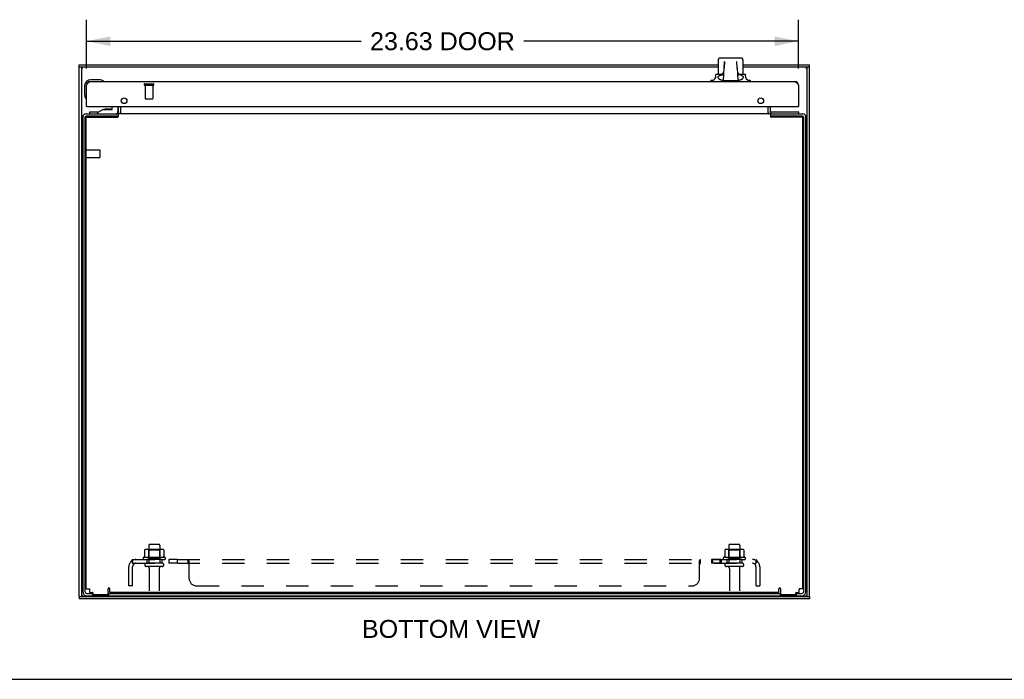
# Model space of a CAD drawing. Header units: inches. Extents: x 0 to 135, y 0 to 87.
# Tile 2 of 7: x 30 to 63, y 0 to 22. Entities that reach past the tile are written whole.
import ezdxf

# ---------------------------------------------------------------- set-up
doc = ezdxf.new("R2010")
doc.units = ezdxf.units.IN
doc.header["$LTSCALE"] = 7.420635
doc.header["$MEASUREMENT"] = 0
doc.linetypes.add('HIDDEN', pattern=[0.2, 0.1, -0.1])
doc.layers.get('0').update_dxf_attribs({"linetype": 'CONTINUOUS'})
for name, color, linetype in [('02___PRT_ALL_AXES', 7, 'CONTINUOUS'), ('DEFAULT_2', 8, 'HIDDEN'), ('DIMENSIONS', 7, 'CONTINUOUS')]:
    doc.layers.add(name, color=color, linetype=linetype)
doc.styles.get("Standard").update_dxf_attribs({"font": 'arial.ttf'})
doc.dimstyles.new('DIMSTYLE_1', dxfattribs={"dimtxt": 0.595238, "dimasz": 0.793651, "dimexe": 0.09, "dimexo": 0.07, "dimgap": 0.0375, "dimtad": 0, "dimtih": 1, "dimtoh": 1, "dimzin": 4, "dimdsep": 46, "dimtxsty": 'Standard', "dimblk": '_FILLED', "dimblk1": '_FILLED', "dimblk2": '_FILLED', "dimcen": 0.09, "dimazin": 1, "dimtfac": 1, "dimtofl": 0, "dimtmove": 0, "dimatfit": 3, "dimldrblk": '_FILLED', "dimfxl": 1, "dimtolj": 1, "dimtzin": 4, "dimarcsym": 0})

# ---------------------------------------------------------------- blocks, each defined once
blk = doc.blocks.new('_FILLED')
at = {"color": 0, "linetype": 'ByBlock'}
blk.add_solid([(0, 0), (-1, 0.2), (-1, -0.2)], dxfattribs=at)
blk = doc.blocks.new('*D20')
at = {"layer": 'DIMENSIONS', "color": 2, "linetype": 'Continuous'}
for p, q in [((32.371, 20.284), (32.371, 21.902)), ((55.996, 20.284), (55.996, 21.902)), ((32.371, 21.188), (41.485, 21.188)), ((55.996, 21.188), (46.882, 21.188))]:
    blk.add_line(p, q, dxfattribs=at)
at = {"layer": 'DIMENSIONS', "color": 2, "linetype": 'Continuous', "xscale": 0.7936507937, "yscale": 0.7936507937, "zscale": 0.7936507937, "rotation": 180}
blk.add_blockref('_FILLED', (32.371, 21.188), dxfattribs=at)
at = {"layer": 'DIMENSIONS', "color": 2, "linetype": 'Continuous', "xscale": 0.7936507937, "yscale": 0.7936507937, "zscale": 0.7936507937}
blk.add_blockref('_FILLED', (55.996, 21.188), dxfattribs=at)
at = {"layer": 'DIMENSIONS', "color": 2, "linetype": 'Continuous', "insert": (44.183, 21.485), "char_height": 0.5952, "width": 4.80173, "attachment_point": 2, "line_spacing_factor": 0.9}
blk.add_mtext('23.63 DOOR', dxfattribs=at)

msp = doc.modelspace()

# ---------------------------------------------------------------- linework, layer by layer
at = {"color": 7, "linetype": 'Continuous'}
for p, q in [((53.395, 20.63), (54.096, 20.63)), ((32.128, 20.33), (32.128, 20.405)), ((53.336, 20.33), (32.128, 20.33)), ((32.203, 20.33), (32.203, 2.747)), ((32.239, 20.292), (32.236, 20.294)), ((32.245, 20.288), (32.239, 20.292)), ((53.336, 20.57), (53.336, 20.082)), ((53.51, 19.881), (53.532, 20.304)), ((53.53, 20.283), (53.543, 20.514)), ((53.543, 20.514), (53.532, 20.304)), ((53.96, 20.304), (53.949, 20.514)), ((53.961, 20.283), (53.96, 20.304)), ((53.96, 20.304), (53.961, 20.283)), ((53.96, 20.304), (53.982, 19.881)), ((54.155, 20.57), (54.155, 20.082)), ((56.364, 20.33), (54.155, 20.33)), ((56.247, 20.288), (56.249, 20.29)), ((56.249, 20.29), (56.253, 20.293)), ((56.253, 20.293), (56.256, 20.295)), ((56.256, 20.295), (56.259, 20.296)), ((56.289, 2.747), (56.289, 20.33)), ((56.364, 20.33), (56.364, 20.405)), ((53.52, 20.082), (53.252, 20.082)), ((53.522, 20.117), (53.47, 20.117)), ((54.021, 20.117), (53.97, 20.117)), ((54.24, 20.082), (53.971, 20.082)), ((32.311, 19.705), (32.311, 19.416)), ((32.8, 19.905), (32.511, 19.905)), ((32.838, 19.903), (32.8, 19.905)), ((32.935, 19.859), (32.935, 19.859)), ((53.094, 19.889), (53.094, 19.845)), ((53.51, 19.881), (53.982, 19.881)), ((54.397, 19.889), (54.397, 19.845)), ((32.311, 19.416), (32.313, 19.378)), ((32.356, 19.287), (32.356, 19.284)), ((32.356, 19.284), (32.357, 19.282)), ((32.391, 19.02), (32.371, 19.02)), ((33.229, 18.946), (33.229, 19.02)), ((33.414, 19.02), (33.414, 18.856)), ((33.496, 19.02), (33.496, 18.785)), ((54.996, 18.785), (54.996, 19.02)), ((55.976, 19.02), (55.996, 19.02)), ((32.321, 18.66), (32.321, 2.913)), ((33.421, 18.702), (32.363, 18.702)), ((32.486, 18.777), (32.486, 18.837)), ((32.921, 18.915), (32.745, 18.816)), ((32.745, 18.777), (32.745, 18.816)), ((32.829, 18.669), (32.829, 18.702)), ((32.921, 18.915), (33.198, 18.915)), ((33.079, 18.931), (33.009, 18.931)), ((33.149, 18.931), (33.079, 18.931)), ((33.079, 18.931), (33.079, 18.931)), ((33.329, 18.669), (33.329, 18.702)), ((33.381, 18.669), (33.381, 18.702)), ((33.421, 18.777), (33.421, 18.702)), ((55.071, 18.777), (55.071, 18.702)), ((56.129, 18.702), (55.071, 18.702)), ((55.111, 18.702), (55.111, 18.669)), ((56.006, 18.777), (56.006, 18.837)), ((56.171, 2.913), (56.171, 18.66)), ((32.128, 2.747), (32.128, 2.672)), ((32.128, 2.747), (56.364, 2.747)), ((32.235, 2.783), (32.232, 2.782)), ((32.238, 2.785), (32.235, 2.783)), ((32.242, 2.788), (32.238, 2.785)), ((32.245, 2.789), (32.242, 2.788)), ((32.382, 2.852), (32.586, 2.852)), ((32.571, 2.852), (32.571, 2.777)), ((33.086, 2.852), (55.406, 2.852)), ((33.101, 2.852), (33.101, 2.777)), ((55.391, 2.852), (55.391, 2.777)), ((55.906, 2.852), (56.11, 2.852)), ((55.921, 2.852), (55.921, 2.777)), ((56.247, 2.789), (56.252, 2.786)), ((56.364, 2.747), (56.364, 2.672)), ((0, 0), (134.921, 0))]:
    msp.add_line(p, q, dxfattribs=at)
at = {"color": 3, "linetype": 'Continuous'}
for p, q in [((32.128, 20.405), (53.336, 20.405)), ((32.128, 2.747), (32.128, 20.33)), ((54.155, 20.405), (56.364, 20.405)), ((56.364, 2.747), (56.364, 20.33)), ((32.371, 19.728), (32.377, 19.738)), ((32.371, 19.02), (32.371, 19.728)), ((32.377, 19.738), (32.381, 19.745)), ((32.381, 19.745), (32.385, 19.751)), ((32.488, 19.845), (55.879, 19.845)), ((55.975, 19.761), (55.979, 19.755)), ((55.979, 19.755), (55.983, 19.748)), ((55.983, 19.748), (55.987, 19.742)), ((55.996, 19.728), (55.996, 19.02)), ((32.391, 19.02), (55.976, 19.02)), ((33.421, 19.02), (33.421, 18.819)), ((33.498, 19.02), (33.498, 18.784)), ((54.994, 18.784), (54.994, 19.02)), ((55.071, 18.819), (55.071, 19.02)), ((32.246, 18.66), (32.246, 2.913)), ((32.356, 3.002), (32.356, 18.669)), ((32.356, 18.669), (33.406, 18.669)), ((32.363, 18.777), (33.421, 18.777)), ((32.486, 18.837), (32.782, 18.837)), ((33.423, 18.675), (33.406, 18.669)), ((33.411, 18.837), (33.421, 18.837)), ((33.423, 18.777), (33.423, 18.675)), ((55.069, 18.777), (33.423, 18.777)), ((55.069, 18.777), (55.069, 18.675)), ((55.069, 18.675), (55.085, 18.669)), ((55.071, 18.837), (56.006, 18.837)), ((55.071, 18.777), (56.129, 18.777)), ((56.136, 18.669), (55.085, 18.669)), ((56.136, 18.669), (56.136, 3.002)), ((56.246, 2.913), (56.246, 18.66)), ((32.356, 3.002), (32.469, 3.002)), ((32.469, 3.002), (32.47, 2.992)), ((32.47, 2.992), (32.471, 2.987)), ((32.471, 2.987), (32.471, 2.902)), ((33.086, 2.83), (33.086, 3.004)), ((33.148, 2.887), (33.148, 3.004)), ((55.344, 2.887), (55.344, 3.004)), ((55.406, 3.004), (55.406, 2.83)), ((56.022, 3.002), (56.021, 2.992)), ((56.021, 2.992), (56.021, 2.987)), ((56.021, 2.902), (56.021, 2.987)), ((56.136, 3.002), (56.022, 3.002)), ((56.364, 2.672), (32.128, 2.672)), ((32.382, 2.777), (56.11, 2.777)), ((32.486, 2.887), (32.571, 2.887)), ((32.586, 2.872), (32.586, 2.83)), ((32.601, 2.815), (33.071, 2.815)), ((55.344, 2.887), (33.148, 2.887)), ((55.421, 2.815), (55.891, 2.815)), ((55.906, 2.83), (55.906, 2.872)), ((55.921, 2.887), (56.006, 2.887))]:
    msp.add_line(p, q, dxfattribs=at)
at = {"color": 7, "linetype": 'Continuous'}
for points in [[(53.395, 20.63), (53.392, 20.629), (53.384, 20.629), (53.377, 20.627), (53.371, 20.624), (53.365, 20.621), (53.359, 20.617), (53.353, 20.612), (53.349, 20.607), (53.345, 20.601), (53.341, 20.595), (53.339, 20.588), (53.337, 20.581), (53.336, 20.574), (53.336, 20.57)], [(54.155, 20.57), (54.155, 20.574), (54.154, 20.581), (54.152, 20.588), (54.15, 20.595), (54.147, 20.601), (54.143, 20.607), (54.138, 20.612), (54.132, 20.617), (54.127, 20.621), (54.12, 20.624), (54.114, 20.627), (54.107, 20.629), (54.1, 20.629), (54.096, 20.63)], [(32.236, 20.294), (32.234, 20.295), (32.232, 20.296), (32.231, 20.297), (32.23, 20.298), (32.228, 20.299), (32.227, 20.3), (32.226, 20.301), (32.225, 20.302), (32.224, 20.302), (32.222, 20.303), (32.221, 20.304), (32.22, 20.305), (32.219, 20.306), (32.218, 20.307), (32.217, 20.308), (32.216, 20.309), (32.215, 20.309), (32.214, 20.31), (32.213, 20.311), (32.212, 20.312), (32.211, 20.313), (32.21, 20.314), (32.21, 20.315), (32.209, 20.316), (32.208, 20.316), (32.208, 20.317), (32.207, 20.318), (32.206, 20.319), (32.206, 20.32), (32.205, 20.321), (32.205, 20.322), (32.204, 20.323), (32.204, 20.323), (32.204, 20.324), (32.203, 20.325), (32.203, 20.326), (32.203, 20.327), (32.203, 20.328), (32.203, 20.329), (32.203, 20.33), (32.203, 20.33)], [(56.259, 20.296), (56.26, 20.297), (56.261, 20.298), (56.263, 20.299), (56.264, 20.3), (56.265, 20.301), (56.266, 20.302), (56.268, 20.302), (56.269, 20.303), (56.27, 20.304), (56.271, 20.305), (56.272, 20.306), (56.273, 20.307), (56.274, 20.308), (56.275, 20.309), (56.276, 20.309), (56.277, 20.31), (56.278, 20.311), (56.279, 20.312), (56.28, 20.313), (56.281, 20.314), (56.281, 20.315), (56.282, 20.316), (56.283, 20.316), (56.284, 20.317), (56.284, 20.318), (56.285, 20.319), (56.285, 20.32), (56.286, 20.321), (56.286, 20.322), (56.287, 20.323), (56.287, 20.323), (56.287, 20.324), (56.288, 20.325), (56.288, 20.326), (56.288, 20.327), (56.288, 20.328), (56.288, 20.329), (56.289, 20.33), (56.289, 20.33)], [(53.34, 19.956), (53.338, 19.959), (53.335, 19.962), (53.334, 19.966), (53.332, 19.969), (53.331, 19.972), (53.33, 19.975), (53.329, 19.978), (53.328, 19.981), (53.328, 19.984), (53.328, 19.987), (53.328, 19.99), (53.328, 19.992), (53.328, 19.995), (53.329, 19.998), (53.33, 20.001), (53.331, 20.004), (53.332, 20.007), (53.334, 20.01), (53.335, 20.013), (53.337, 20.016), (53.34, 20.019), (53.342, 20.022), (53.345, 20.026), (53.349, 20.029), (53.352, 20.032), (53.357, 20.036)], [(53.34, 19.956), (53.344, 19.951), (53.349, 19.946), (53.354, 19.941), (53.36, 19.936), (53.366, 19.931), (53.373, 19.927), (53.38, 19.923), (53.388, 19.918), (53.396, 19.914), (53.406, 19.911), (53.416, 19.907), (53.426, 19.904), (53.438, 19.901), (53.451, 19.898), (53.465, 19.895), (53.48, 19.893), (53.496, 19.892), (53.51, 19.89)], [(53.357, 20.036), (53.361, 20.039), (53.367, 20.043), (53.372, 20.046), (53.378, 20.049), (53.385, 20.052), (53.392, 20.056), (53.4, 20.059), (53.409, 20.062), (53.418, 20.064), (53.427, 20.067), (53.437, 20.07), (53.448, 20.072), (53.46, 20.074), (53.473, 20.076), (53.486, 20.078), (53.5, 20.079), (53.515, 20.08), (53.52, 20.081)], [(54.135, 20.036), (54.13, 20.039), (54.125, 20.043), (54.119, 20.046), (54.113, 20.049), (54.106, 20.052), (54.099, 20.056), (54.091, 20.059), (54.083, 20.062), (54.074, 20.064), (54.064, 20.067), (54.054, 20.07), (54.043, 20.072), (54.031, 20.074), (54.018, 20.076), (54.005, 20.078), (53.991, 20.079), (53.976, 20.08), (53.972, 20.08)], [(53.981, 19.891), (53.997, 19.892), (54.012, 19.893), (54.027, 19.896), (54.041, 19.898), (54.053, 19.901), (54.065, 19.904), (54.076, 19.907), (54.086, 19.911), (54.095, 19.914), (54.103, 19.918), (54.111, 19.923), (54.118, 19.927), (54.125, 19.931), (54.131, 19.936), (54.137, 19.941), (54.142, 19.946), (54.147, 19.951), (54.151, 19.956)], [(54.135, 20.036), (54.139, 20.032), (54.142, 20.029), (54.146, 20.026), (54.149, 20.022), (54.151, 20.019), (54.154, 20.016), (54.156, 20.013), (54.158, 20.01), (54.159, 20.007), (54.16, 20.004), (54.161, 20.001), (54.162, 19.998), (54.163, 19.995), (54.163, 19.992), (54.163, 19.99), (54.163, 19.987), (54.163, 19.984), (54.163, 19.981), (54.162, 19.978), (54.161, 19.975), (54.16, 19.972), (54.159, 19.969), (54.158, 19.966), (54.156, 19.962), (54.153, 19.959), (54.151, 19.956)], [(32.935, 19.859), (32.934, 19.859), (32.932, 19.86), (32.929, 19.86)], [(32.357, 19.282), (32.357, 19.281), (32.357, 19.281)], [(32.232, 2.782), (32.231, 2.781), (32.23, 2.78), (32.228, 2.779), (32.227, 2.778), (32.226, 2.777), (32.225, 2.776), (32.224, 2.775), (32.222, 2.775), (32.221, 2.774), (32.22, 2.773), (32.219, 2.772), (32.218, 2.771), (32.217, 2.77), (32.216, 2.769), (32.215, 2.768), (32.214, 2.768), (32.213, 2.767), (32.212, 2.766), (32.211, 2.765), (32.21, 2.764), (32.21, 2.763), (32.209, 2.762), (32.208, 2.761), (32.208, 2.761), (32.207, 2.76), (32.206, 2.759), (32.206, 2.758), (32.205, 2.757), (32.205, 2.756), (32.204, 2.755), (32.204, 2.754), (32.204, 2.754), (32.203, 2.753), (32.203, 2.752), (32.203, 2.751), (32.203, 2.75), (32.203, 2.749), (32.203, 2.748), (32.203, 2.747)], [(56.252, 2.786), (56.255, 2.784), (56.256, 2.783)], [(56.256, 2.783), (56.259, 2.782), (56.26, 2.781), (56.261, 2.78), (56.263, 2.779), (56.264, 2.778), (56.265, 2.777), (56.266, 2.776), (56.268, 2.775), (56.269, 2.775), (56.27, 2.774), (56.271, 2.773), (56.272, 2.772), (56.273, 2.771), (56.274, 2.77), (56.275, 2.769), (56.276, 2.768), (56.277, 2.768), (56.278, 2.767), (56.279, 2.766), (56.28, 2.765), (56.281, 2.764), (56.281, 2.763), (56.282, 2.762), (56.283, 2.761), (56.284, 2.761), (56.284, 2.76), (56.285, 2.759), (56.285, 2.758), (56.286, 2.757), (56.286, 2.756), (56.287, 2.755), (56.287, 2.754), (56.287, 2.754), (56.288, 2.753), (56.288, 2.752), (56.288, 2.751), (56.288, 2.75), (56.288, 2.749), (56.289, 2.748), (56.289, 2.747)]]:
    msp.add_lwpolyline(points, dxfattribs=at)
at = {"color": 3, "linetype": 'Continuous'}
for points in [[(32.385, 19.751), (32.389, 19.758), (32.391, 19.761), (32.394, 19.764), (32.396, 19.767), (32.398, 19.77), (32.4, 19.773), (32.402, 19.776), (32.404, 19.779), (32.406, 19.782), (32.408, 19.785), (32.41, 19.788), (32.412, 19.791), (32.414, 19.793), (32.417, 19.796), (32.419, 19.799), (32.421, 19.801), (32.423, 19.804), (32.425, 19.806), (32.427, 19.809), (32.429, 19.811), (32.431, 19.814), (32.433, 19.816), (32.435, 19.818), (32.437, 19.82), (32.439, 19.822), (32.442, 19.824), (32.444, 19.826), (32.446, 19.828), (32.448, 19.829), (32.45, 19.831), (32.452, 19.832), (32.454, 19.834), (32.456, 19.835), (32.458, 19.837), (32.46, 19.838), (32.462, 19.839), (32.465, 19.84), (32.467, 19.841), (32.469, 19.842), (32.471, 19.843), (32.473, 19.843), (32.475, 19.844), (32.477, 19.844), (32.479, 19.845), (32.481, 19.845), (32.483, 19.845), (32.485, 19.845), (32.488, 19.845)], [(55.879, 19.845), (55.881, 19.845), (55.883, 19.845), (55.885, 19.845), (55.887, 19.845), (55.889, 19.844), (55.891, 19.844), (55.893, 19.843), (55.895, 19.843), (55.897, 19.842), (55.899, 19.841), (55.902, 19.84), (55.904, 19.839), (55.906, 19.838), (55.908, 19.837), (55.91, 19.835), (55.912, 19.834), (55.914, 19.832), (55.916, 19.831), (55.918, 19.829), (55.92, 19.828), (55.922, 19.826), (55.925, 19.824), (55.927, 19.822), (55.929, 19.82), (55.931, 19.818), (55.933, 19.816), (55.935, 19.814), (55.937, 19.811), (55.939, 19.809), (55.941, 19.806), (55.943, 19.804), (55.945, 19.801), (55.947, 19.799), (55.95, 19.796), (55.952, 19.793), (55.954, 19.791), (55.956, 19.788), (55.958, 19.785), (55.96, 19.782), (55.962, 19.779), (55.964, 19.776), (55.966, 19.773), (55.968, 19.77), (55.97, 19.767), (55.973, 19.764), (55.975, 19.761)], [(55.987, 19.742), (55.993, 19.732), (55.996, 19.728)], [(33.48, 18.779), (33.479, 18.778), (33.478, 18.778), (33.476, 18.778), (33.475, 18.777)], [(33.491, 18.784), (33.489, 18.784), (33.488, 18.783), (33.487, 18.782), (33.485, 18.782), (33.484, 18.781), (33.483, 18.78), (33.481, 18.779), (33.48, 18.779)], [(33.498, 18.784), (33.497, 18.785), (33.496, 18.785), (33.494, 18.785), (33.493, 18.785), (33.492, 18.784), (33.491, 18.784)], [(54.994, 18.784), (54.994, 18.785), (54.995, 18.785), (54.997, 18.785), (54.998, 18.785), (54.999, 18.784), (55, 18.784)], [(55, 18.784), (55.002, 18.784), (55.003, 18.783), (55.004, 18.782), (55.006, 18.782), (55.007, 18.781), (55.008, 18.78), (55.01, 18.779), (55.011, 18.779)], [(55.011, 18.779), (55.012, 18.778), (55.014, 18.778), (55.015, 18.778), (55.016, 18.777)]]:
    msp.add_lwpolyline(points, dxfattribs=at)
at = {"color": 7, "linetype": 'Continuous'}
for centre, radius, start, end in [((53.111, 20.036), 0.148, 263.2618, 18.1798), ((54.38, 20.036), 0.148, 161.8202, 276.7382), ((32.511, 19.705), 0.2, 90, 180), ((32.8, 19.655), 0.25, 59.1101, 90), ((32.921, 19.86), 0.015, 270, 353.6204), ((32.921, 19.857), 0.015, 6.3796, 59.1101), ((32.561, 19.416), 0.25, 180, 210.8899), ((32.359, 19.295), 0.015, 210.8899, 263.6204), ((32.356, 19.295), 0.015, 276.3796, 360), ((32.363, 18.66), 0.042, 90, 180), ((33.009, 18.841), 0.09, 90, 124.6434), ((33.149, 18.841), 0.09, 55.8656, 90), ((33.198, 18.946), 0.031, 270, 360), ((33.335, 18.856), 0.079, 270, 360), ((33.379, 18.819), 0.117, 291.0394, 292.0918), ((33.379, 18.819), 0.117, 342.2784, 360), ((55.113, 18.819), 0.117, 180, 197.7216), ((55.113, 18.819), 0.117, 247.9082, 248.9606), ((56.129, 18.66), 0.042, 0, 90), ((32.342, 17.594), 0.0215, 51.0263, 180), ((32.342, 17.31), 0.0215, 180, 308.9737), ((32.382, 2.913), 0.061, 180, 270), ((34.485, 2.882), 0.03, 180, 270), ((34.757, 2.882), 0.03, 270, 360), ((53.735, 2.882), 0.03, 180, 270), ((54.007, 2.882), 0.03, 270, 360), ((56.11, 2.913), 0.061, 270, 360)]:
    msp.add_arc(centre, radius, start, end, dxfattribs=at)
at = {"color": 3, "linetype": 'Continuous'}
for centre, radius, start, end in [((32.488, 19.728), 0.117, 90, 180), ((55.879, 19.728), 0.117, 0, 90), ((32.391, 19.04), 0.02, 180, 270), ((55.976, 19.04), 0.02, 270, 360), ((32.363, 18.66), 0.117, 90, 180), ((33.379, 18.819), 0.042, 270, 360), ((55.113, 18.819), 0.042, 180, 270), ((56.129, 18.66), 0.117, 0, 90), ((33.117, 3.004), 0.031, 0, 180), ((55.375, 3.004), 0.031, 0, 180), ((32.382, 2.913), 0.136, 180, 270), ((32.486, 2.902), 0.015, 180, 270), ((32.571, 2.872), 0.015, 0, 90), ((32.601, 2.83), 0.015, 180, 270), ((33.071, 2.83), 0.015, 270, 360), ((55.421, 2.83), 0.015, 180, 270), ((55.891, 2.83), 0.015, 270, 360), ((55.921, 2.872), 0.015, 90, 180), ((56.006, 2.902), 0.015, 270, 360), ((56.11, 2.913), 0.136, 270, 360)]:
    msp.add_arc(centre, radius, start, end, dxfattribs=at)
at = {"layer": '02___PRT_ALL_AXES', "color": 8, "linetype": 'HIDDEN'}
for p, q in [((34.322, 19.727), (34.322, 19.28)), ((34.322, 19.727), (34.57, 19.727)), ((34.57, 19.727), (34.57, 19.28)), ((32.364, 17.328), (32.364, 17.576)), ((32.364, 17.576), (32.811, 17.576)), ((32.364, 17.328), (32.811, 17.328)), ((34.438, 4.447), (34.438, 3.852)), ((34.804, 4.447), (34.804, 3.852)), ((53.688, 4.447), (53.688, 3.852)), ((54.054, 4.447), (54.054, 3.852)), ((34.976, 4.047), (34.265, 4.047)), ((34.286, 3.977), (34.371, 3.977)), ((34.371, 3.977), (34.371, 3.852)), ((34.871, 3.977), (34.371, 3.977)), ((34.871, 3.977), (34.871, 3.852)), ((34.871, 3.977), (34.955, 3.977)), ((35.099, 3.977), (35.099, 3.852)), ((35.38, 3.977), (35.099, 3.977)), ((35.38, 3.977), (35.38, 3.852)), ((53.431, 3.977), (53.111, 3.977)), ((53.111, 3.977), (53.111, 3.852)), ((53.15, 3.977), (53.15, 3.852)), ((53.392, 3.977), (53.392, 3.852)), ((53.431, 3.977), (53.431, 3.852)), ((54.226, 4.047), (53.515, 4.047)), ((53.536, 3.977), (53.621, 3.977)), ((54.121, 3.977), (53.621, 3.977)), ((53.621, 3.977), (53.621, 3.852)), ((54.121, 3.977), (54.205, 3.977)), ((54.121, 3.977), (54.121, 3.852)), ((34.871, 3.852), (34.371, 3.852)), ((34.455, 3.684), (34.455, 2.887)), ((34.787, 3.684), (34.787, 2.887)), ((35.38, 3.852), (35.099, 3.852)), ((53.431, 3.852), (53.111, 3.852)), ((54.121, 3.852), (53.621, 3.852)), ((53.705, 3.684), (53.705, 2.887)), ((54.037, 3.684), (54.037, 2.887))]:
    msp.add_line(p, q, dxfattribs=at)
at = {"layer": '02___PRT_ALL_AXES', "color": 7, "linetype": 'Continuous'}
for p, q in [((34.455, 2.887), (34.455, 2.882)), ((34.787, 2.887), (34.787, 2.882)), ((53.705, 2.887), (53.705, 2.882)), ((54.037, 2.887), (54.037, 2.882))]:
    msp.add_line(p, q, dxfattribs=at)
at = {"layer": '02___PRT_ALL_AXES', "color": 3, "linetype": 'Continuous'}
for centre in [(33.621, 19.208), (54.746, 19.208)]:
    msp.add_circle(centre, 0.094, dxfattribs=at)
at = {"layer": '02___PRT_ALL_AXES', "color": 7, "linetype": 'Continuous'}
for start, end in [(171.2072, 174.3159), (167.6738, 168.0942)]:
    msp.add_arc((32.511, 19.705), 0.2, start, end, dxfattribs=at)
at = {"layer": '02___PRT_ALL_AXES', "color": 8, "linetype": 'HIDDEN'}
for centre, radius, start, end in [((34.286, 4.016), 0.0384, 124.4497, 270), ((34.621, 3.447), 0.698, 117.6814, 120.6631), ((34.621, 3.447), 0.698, 59.3369, 62.3186), ((34.955, 4.016), 0.0384, 270, 55.5503), ((53.536, 4.016), 0.0384, 124.4497, 270), ((53.871, 3.447), 0.698, 117.6814, 120.6631), ((53.871, 3.447), 0.698, 59.3369, 62.3186), ((54.205, 4.016), 0.0384, 270, 55.5503)]:
    msp.add_arc(centre, radius, start, end, dxfattribs=at)
at = {"layer": 'DEFAULT_2', "color": 8, "linetype": 'HIDDEN'}
for p, q in [((34.304, 19.77), (34.588, 19.77)), ((34.304, 19.727), (34.588, 19.727)), ((34.332, 19.27), (34.56, 19.27)), ((32.364, 17.31), (32.364, 17.594)), ((32.821, 17.338), (32.821, 17.566)), ((34.302, 4.292), (34.302, 4.074)), ((34.876, 4.313), (34.365, 4.313)), ((34.437, 4.293), (34.417, 4.313)), ((34.437, 3.997), (34.437, 4.293)), ((34.804, 4.293), (34.437, 4.293)), ((34.774, 4.477), (34.468, 4.477)), ((34.804, 4.293), (34.824, 4.313)), ((34.804, 3.997), (34.804, 4.293)), ((34.939, 4.292), (34.939, 4.074)), ((53.552, 4.292), (53.552, 4.074)), ((54.126, 4.313), (53.615, 4.313)), ((53.687, 4.293), (53.667, 4.313)), ((54.054, 4.293), (53.687, 4.293)), ((53.687, 3.997), (53.687, 4.293)), ((54.024, 4.477), (53.718, 4.477)), ((54.054, 4.293), (54.074, 4.313)), ((54.054, 3.997), (54.054, 4.293)), ((54.189, 4.292), (54.189, 4.074)), ((33.863, 3.924), (33.943, 3.827)), ((33.902, 3.852), (33.902, 3.977)), ((33.902, 3.977), (54.589, 3.977)), ((34.437, 3.997), (34.417, 3.977)), ((34.804, 3.997), (34.437, 3.997)), ((34.804, 3.997), (34.824, 3.977)), ((35.741, 3.852), (35.741, 3.977)), ((35.743, 3.977), (35.741, 3.977)), ((35.752, 3.972), (35.75, 3.973)), ((35.777, 3.352), (35.777, 3.924)), ((52.714, 3.352), (52.714, 3.924)), ((52.741, 3.973), (52.743, 3.975)), ((52.747, 3.977), (52.749, 3.977)), ((52.75, 3.852), (52.75, 3.977)), ((53.687, 3.997), (53.667, 3.977)), ((54.054, 3.997), (53.687, 3.997)), ((54.054, 3.997), (54.074, 3.977)), ((54.628, 3.924), (54.548, 3.827)), ((54.589, 3.852), (54.589, 3.977)), ((33.777, 3.102), (33.777, 3.74)), ((33.902, 3.852), (54.589, 3.852)), ((33.902, 3.102), (33.902, 3.74)), ((33.929, 3.835), (33.924, 3.839)), ((34.885, 3.746), (34.356, 3.746)), ((35.768, 3.827), (35.767, 3.828)), ((52.721, 3.827), (52.723, 3.827)), ((52.741, 3.848), (52.742, 3.849)), ((52.749, 3.852), (52.75, 3.852)), ((54.135, 3.746), (53.606, 3.746)), ((54.583, 3.886), (54.582, 3.884)), ((54.584, 3.887), (54.583, 3.886)), ((54.585, 3.89), (54.584, 3.889)), ((54.584, 3.889), (54.584, 3.887)), ((54.586, 3.895), (54.585, 3.893)), ((54.585, 3.893), (54.585, 3.892)), ((54.585, 3.892), (54.585, 3.89)), ((54.587, 3.898), (54.586, 3.896)), ((54.586, 3.896), (54.586, 3.895)), ((54.587, 3.899), (54.587, 3.898)), ((54.589, 3.912), (54.589, 3.912)), ((54.589, 3.102), (54.589, 3.74)), ((54.714, 3.74), (54.714, 3.102)), ((33.902, 3.102), (33.777, 3.102)), ((36.027, 3.102), (52.464, 3.102)), ((54.589, 3.102), (54.714, 3.102))]:
    msp.add_line(p, q, dxfattribs=at)
for points in [[(34.308, 4.301), (34.306, 4.301), (34.305, 4.3), (34.304, 4.298), (34.303, 4.297), (34.302, 4.295), (34.302, 4.294), (34.302, 4.292)], [(34.933, 4.301), (34.935, 4.301), (34.936, 4.3), (34.937, 4.298), (34.938, 4.297), (34.939, 4.295), (34.939, 4.294), (34.939, 4.292)], [(53.558, 4.301), (53.556, 4.301), (53.555, 4.3), (53.554, 4.298), (53.553, 4.297), (53.552, 4.295), (53.552, 4.294), (53.552, 4.292)], [(54.183, 4.301), (54.185, 4.301), (54.186, 4.3), (54.187, 4.298), (54.188, 4.297), (54.189, 4.295), (54.189, 4.294), (54.189, 4.292)], [(33.863, 3.924), (33.865, 3.925), (33.867, 3.927), (33.869, 3.93), (33.871, 3.932), (33.872, 3.935), (33.874, 3.938), (33.876, 3.942), (33.877, 3.945), (33.879, 3.948)], [(33.879, 3.948), (33.882, 3.955), (33.883, 3.958), (33.885, 3.961), (33.886, 3.964), (33.887, 3.967), (33.889, 3.969), (33.891, 3.972), (33.893, 3.973), (33.894, 3.975), (33.896, 3.976), (33.898, 3.977), (33.899, 3.977), (33.901, 3.977), (33.902, 3.977)], [(34.302, 4.074), (34.302, 4.073), (34.301, 4.072), (34.301, 4.071), (34.301, 4.07), (34.3, 4.069), (34.3, 4.068), (34.3, 4.068), (34.299, 4.068), (34.299, 4.067), (34.299, 4.067), (34.298, 4.067), (34.298, 4.066), (34.298, 4.066), (34.297, 4.066), (34.297, 4.066), (34.297, 4.065), (34.297, 4.065), (34.296, 4.065)], [(34.945, 4.065), (34.944, 4.065), (34.944, 4.065), (34.944, 4.066), (34.944, 4.066), (34.943, 4.066), (34.943, 4.066), (34.943, 4.067), (34.942, 4.067), (34.942, 4.067), (34.942, 4.068), (34.941, 4.068), (34.941, 4.068), (34.941, 4.069), (34.94, 4.07), (34.94, 4.071), (34.94, 4.072), (34.94, 4.073), (34.939, 4.074)], [(35.75, 3.973), (35.749, 3.975), (35.747, 3.976), (35.745, 3.977), (35.744, 3.977), (35.743, 3.977), (35.741, 3.977)], [(35.76, 3.958), (35.758, 3.961), (35.757, 3.964), (35.755, 3.967), (35.754, 3.969), (35.752, 3.972)], [(35.757, 3.964), (35.755, 3.967), (35.754, 3.969)], [(35.763, 3.952), (35.761, 3.955), (35.76, 3.958)], [(35.777, 3.924), (35.775, 3.925), (35.774, 3.927), (35.773, 3.93), (35.771, 3.932), (35.77, 3.935), (35.768, 3.938), (35.767, 3.942), (35.765, 3.945), (35.763, 3.952)], [(35.775, 3.925), (35.774, 3.927), (35.773, 3.93), (35.771, 3.932), (35.77, 3.935), (35.768, 3.938), (35.767, 3.942)], [(52.714, 3.924), (52.716, 3.925), (52.717, 3.927), (52.719, 3.93), (52.72, 3.932), (52.721, 3.935), (52.723, 3.938), (52.724, 3.942), (52.726, 3.945)], [(52.716, 3.925), (52.717, 3.927), (52.719, 3.93), (52.72, 3.932), (52.721, 3.935), (52.723, 3.938), (52.724, 3.942)], [(52.726, 3.945), (52.728, 3.952), (52.73, 3.955), (52.731, 3.958)], [(52.731, 3.958), (52.733, 3.961), (52.734, 3.964), (52.736, 3.967), (52.737, 3.969), (52.739, 3.972), (52.741, 3.973), (52.743, 3.975), (52.744, 3.976), (52.746, 3.977), (52.747, 3.977), (52.749, 3.977), (52.75, 3.977)], [(52.734, 3.964), (52.736, 3.967), (52.737, 3.969), (52.739, 3.972)], [(53.552, 4.074), (53.552, 4.073), (53.551, 4.072), (53.551, 4.071), (53.551, 4.07), (53.55, 4.069), (53.55, 4.068), (53.55, 4.068), (53.549, 4.068), (53.549, 4.067), (53.549, 4.067), (53.548, 4.067), (53.548, 4.066), (53.548, 4.066), (53.547, 4.066), (53.547, 4.066), (53.547, 4.065), (53.547, 4.065), (53.546, 4.065)], [(54.195, 4.065), (54.194, 4.065), (54.194, 4.065), (54.194, 4.066), (54.194, 4.066), (54.193, 4.066), (54.193, 4.066), (54.193, 4.067), (54.192, 4.067), (54.192, 4.067), (54.192, 4.068), (54.191, 4.068), (54.191, 4.068), (54.191, 4.069), (54.19, 4.07), (54.19, 4.071), (54.19, 4.072), (54.19, 4.073), (54.189, 4.074)], [(54.609, 3.955), (54.608, 3.958), (54.607, 3.961), (54.605, 3.964), (54.604, 3.967), (54.602, 3.969), (54.6, 3.972), (54.599, 3.973), (54.597, 3.975), (54.595, 3.976), (54.593, 3.977), (54.592, 3.977), (54.591, 3.977), (54.589, 3.977)], [(54.628, 3.924), (54.626, 3.925), (54.624, 3.927), (54.622, 3.93), (54.62, 3.932), (54.619, 3.935), (54.617, 3.938), (54.615, 3.942), (54.614, 3.945), (54.612, 3.948), (54.609, 3.955)], [(33.925, 3.848), (33.925, 3.848), (33.925, 3.849), (33.925, 3.849), (33.924, 3.849), (33.924, 3.849), (33.924, 3.85), (33.924, 3.85), (33.923, 3.851), (33.923, 3.851), (33.923, 3.852), (33.923, 3.852), (33.922, 3.853), (33.922, 3.853), (33.922, 3.854), (33.921, 3.854), (33.921, 3.855), (33.921, 3.856), (33.92, 3.856), (33.92, 3.857), (33.92, 3.857), (33.919, 3.858), (33.919, 3.859), (33.919, 3.86), (33.918, 3.86), (33.918, 3.861), (33.918, 3.862), (33.917, 3.862), (33.917, 3.863), (33.917, 3.864), (33.916, 3.865), (33.916, 3.866), (33.915, 3.866), (33.915, 3.867), (33.915, 3.868), (33.914, 3.869), (33.914, 3.87), (33.914, 3.871), (33.913, 3.872), (33.913, 3.872), (33.912, 3.873), (33.912, 3.874), (33.912, 3.875), (33.911, 3.876), (33.911, 3.877), (33.911, 3.878), (33.91, 3.879), (33.91, 3.88), (33.91, 3.881), (33.909, 3.882), (33.909, 3.883), (33.909, 3.884), (33.908, 3.885), (33.908, 3.885), (33.908, 3.886), (33.908, 3.887), (33.907, 3.888), (33.907, 3.889), (33.907, 3.89), (33.906, 3.891), (33.906, 3.892), (33.906, 3.893), (33.906, 3.894), (33.905, 3.894), (33.905, 3.895), (33.905, 3.896), (33.905, 3.897), (33.905, 3.898), (33.904, 3.899), (33.904, 3.899), (33.904, 3.9), (33.904, 3.901), (33.904, 3.902), (33.903, 3.903), (33.903, 3.903), (33.903, 3.904), (33.903, 3.905), (33.903, 3.906), (33.903, 3.906), (33.902, 3.907), (33.902, 3.908), (33.902, 3.909), (33.902, 3.909), (33.902, 3.91), (33.902, 3.91), (33.902, 3.911), (33.902, 3.911), (33.902, 3.912), (33.902, 3.912)], [(33.902, 3.912), (33.902, 3.912), (33.902, 3.912), (33.902, 3.912), (33.902, 3.912), (33.902, 3.912), (33.902, 3.912), (33.902, 3.911), (33.902, 3.911), (33.902, 3.911), (33.902, 3.91), (33.902, 3.91), (33.902, 3.909)], [(33.924, 3.839), (33.922, 3.841), (33.92, 3.843), (33.918, 3.844), (33.916, 3.846), (33.914, 3.848), (33.912, 3.849), (33.91, 3.85), (33.908, 3.851), (33.906, 3.852), (33.905, 3.852), (33.903, 3.852), (33.902, 3.852)], [(33.922, 3.852), (33.922, 3.852), (33.923, 3.851), (33.923, 3.851), (33.923, 3.851), (33.923, 3.85), (33.924, 3.85), (33.924, 3.85), (33.924, 3.849), (33.924, 3.849), (33.925, 3.849), (33.925, 3.849), (33.925, 3.848), (33.925, 3.848)], [(33.943, 3.827), (33.942, 3.827), (33.941, 3.826), (33.941, 3.826), (33.94, 3.827), (33.939, 3.827), (33.938, 3.827), (33.937, 3.828), (33.936, 3.829), (33.935, 3.829), (33.934, 3.831), (33.932, 3.832), (33.931, 3.833), (33.929, 3.835)], [(35.754, 3.843), (35.753, 3.844), (35.751, 3.846), (35.75, 3.848), (35.749, 3.849), (35.748, 3.85), (35.746, 3.851), (35.745, 3.852), (35.744, 3.852), (35.743, 3.852), (35.741, 3.852)], [(35.744, 3.852), (35.743, 3.852), (35.741, 3.852)], [(35.749, 3.849), (35.748, 3.85), (35.746, 3.851)], [(35.777, 3.827), (35.775, 3.827), (35.774, 3.826), (35.772, 3.826), (35.771, 3.827), (35.77, 3.827), (35.768, 3.827), (35.767, 3.828), (35.766, 3.829), (35.765, 3.829), (35.763, 3.831), (35.762, 3.832), (35.761, 3.833), (35.76, 3.835), (35.758, 3.836), (35.757, 3.838), (35.756, 3.839), (35.754, 3.843)], [(35.777, 3.827), (35.775, 3.827), (35.774, 3.826), (35.772, 3.826), (35.771, 3.827), (35.77, 3.827)], [(52.714, 3.827), (52.716, 3.827), (52.717, 3.826), (52.719, 3.826), (52.72, 3.827), (52.721, 3.827), (52.723, 3.827), (52.724, 3.828), (52.725, 3.829), (52.727, 3.829), (52.728, 3.831), (52.729, 3.832), (52.73, 3.833), (52.731, 3.835), (52.733, 3.836), (52.734, 3.838), (52.735, 3.839)], [(52.714, 3.827), (52.716, 3.827), (52.717, 3.826), (52.719, 3.826)], [(52.727, 3.829), (52.728, 3.831), (52.729, 3.832)], [(52.735, 3.839), (52.737, 3.843), (52.739, 3.844), (52.74, 3.846), (52.741, 3.848)], [(52.742, 3.849), (52.744, 3.85), (52.745, 3.851), (52.746, 3.852), (52.747, 3.852), (52.749, 3.852), (52.75, 3.852)], [(54.548, 3.827), (54.549, 3.827), (54.55, 3.826), (54.55, 3.826), (54.551, 3.827), (54.552, 3.827), (54.553, 3.827), (54.554, 3.828), (54.555, 3.829), (54.556, 3.829), (54.557, 3.831), (54.559, 3.832), (54.56, 3.833), (54.562, 3.835)], [(54.562, 3.835), (54.567, 3.839), (54.569, 3.841), (54.571, 3.843), (54.573, 3.844), (54.575, 3.846), (54.577, 3.848), (54.579, 3.849), (54.581, 3.85), (54.583, 3.851), (54.585, 3.852), (54.586, 3.852), (54.588, 3.852), (54.589, 3.852)], [(54.582, 3.884), (54.582, 3.882), (54.582, 3.881), (54.581, 3.881), (54.581, 3.88), (54.581, 3.879), (54.58, 3.878), (54.58, 3.877), (54.58, 3.876), (54.579, 3.875), (54.579, 3.874), (54.579, 3.873), (54.578, 3.872), (54.578, 3.871), (54.577, 3.871), (54.577, 3.87), (54.577, 3.869), (54.576, 3.868), (54.576, 3.867), (54.576, 3.866), (54.575, 3.865), (54.575, 3.865), (54.575, 3.864), (54.574, 3.863), (54.574, 3.862), (54.573, 3.862), (54.573, 3.861), (54.573, 3.86), (54.572, 3.859), (54.572, 3.859), (54.572, 3.858), (54.571, 3.857), (54.571, 3.857), (54.571, 3.856), (54.57, 3.855), (54.57, 3.855), (54.57, 3.854), (54.569, 3.854), (54.569, 3.853), (54.569, 3.852), (54.568, 3.852), (54.568, 3.851), (54.568, 3.851), (54.568, 3.85), (54.567, 3.85), (54.567, 3.85), (54.567, 3.849), (54.567, 3.849), (54.566, 3.849), (54.566, 3.849)], [(54.566, 3.849), (54.566, 3.848), (54.566, 3.848), (54.566, 3.849), (54.566, 3.849), (54.567, 3.849), (54.567, 3.849), (54.567, 3.849), (54.567, 3.85), (54.568, 3.85), (54.568, 3.85), (54.568, 3.851), (54.568, 3.851), (54.569, 3.852), (54.569, 3.852)], [(54.589, 3.912), (54.589, 3.912), (54.589, 3.912), (54.589, 3.912), (54.589, 3.911), (54.589, 3.911), (54.589, 3.911), (54.589, 3.91), (54.589, 3.91), (54.589, 3.909), (54.589, 3.908), (54.589, 3.908), (54.589, 3.907), (54.589, 3.907), (54.588, 3.906), (54.588, 3.906), (54.588, 3.905), (54.588, 3.904), (54.588, 3.904), (54.588, 3.903), (54.588, 3.902), (54.588, 3.902), (54.587, 3.901), (54.587, 3.9), (54.587, 3.9), (54.587, 3.899)], [(54.589, 3.909), (54.589, 3.909), (54.589, 3.91), (54.589, 3.91), (54.589, 3.911), (54.589, 3.911), (54.589, 3.911), (54.589, 3.912), (54.589, 3.912), (54.589, 3.912), (54.589, 3.912)]]:
    msp.add_lwpolyline(points, dxfattribs=at)
for centre, radius, start, end in [((34.304, 19.749), 0.0215, 90, 270), ((34.588, 19.749), 0.0215, 270, 90), ((34.332, 19.28), 0.01, 180, 270), ((34.56, 19.28), 0.01, 270, 360), ((32.342, 17.594), 0.0215, 360, 51.0263), ((32.811, 17.566), 0.01, 360, 90), ((32.811, 17.338), 0.01, 270, 0), ((32.342, 17.31), 0.0215, 308.9737, 0), ((34.365, 4.172), 0.141, 90, 113.95), ((34.468, 4.447), 0.03, 90, 180), ((34.774, 4.447), 0.03, 0, 90), ((34.876, 4.172), 0.141, 66.05, 90), ((53.615, 4.172), 0.141, 90, 113.95), ((53.718, 4.447), 0.03, 90, 180), ((54.024, 4.447), 0.03, 0, 90), ((54.126, 4.172), 0.141, 66.05, 90), ((34.014, 3.74), 0.237, 90, 180), ((54.477, 3.74), 0.237, 0, 90), ((34.014, 3.74), 0.112, 90, 180), ((34.356, 3.799), 0.053, 90, 270), ((34.392, 3.684), 0.0625, 0, 90), ((34.849, 3.684), 0.0625, 90, 180), ((34.885, 3.799), 0.053, 270, 90), ((53.606, 3.799), 0.053, 90, 270), ((53.642, 3.684), 0.0625, 0, 90), ((54.099, 3.684), 0.0625, 90, 180), ((54.135, 3.799), 0.053, 270, 90), ((54.477, 3.74), 0.112, 0, 90), ((36.027, 3.352), 0.25, 180, 270), ((52.464, 3.352), 0.25, 270, 360)]:
    msp.add_arc(centre, radius, start, end, dxfattribs=at)

# ---------------------------------------------------------------- texts
at = {"layer": 'DIMENSIONS', "color": 2, "linetype": 'Continuous', "insert": (44.469, 1.971), "char_height": 0.59524, "width": 5.89927, "attachment_point": 2, "line_spacing_factor": 0.9}
msp.add_mtext('BOTTOM VIEW', dxfattribs=at)

# ---------------------------------------------------------------- dimensions: what is measured, and where the dimension line sits
at = {"layer": 'DIMENSIONS', "color": 2, "linetype": 'Continuous'}
dim = msp.add_linear_dim(base=(55.995547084, 21.187849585), p1=(32.370547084, 20.214047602), p2=(55.995547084, 20.214047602), text='<> DOOR', dimstyle='DIMSTYLE_1', dxfattribs=at)
dim.commit()
dim.dimension.update_dxf_attribs({"geometry": '*D20', "text_midpoint": (44.183047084, 21.187849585), "dimtype": 160})

doc.saveas('drawing.dxf')
